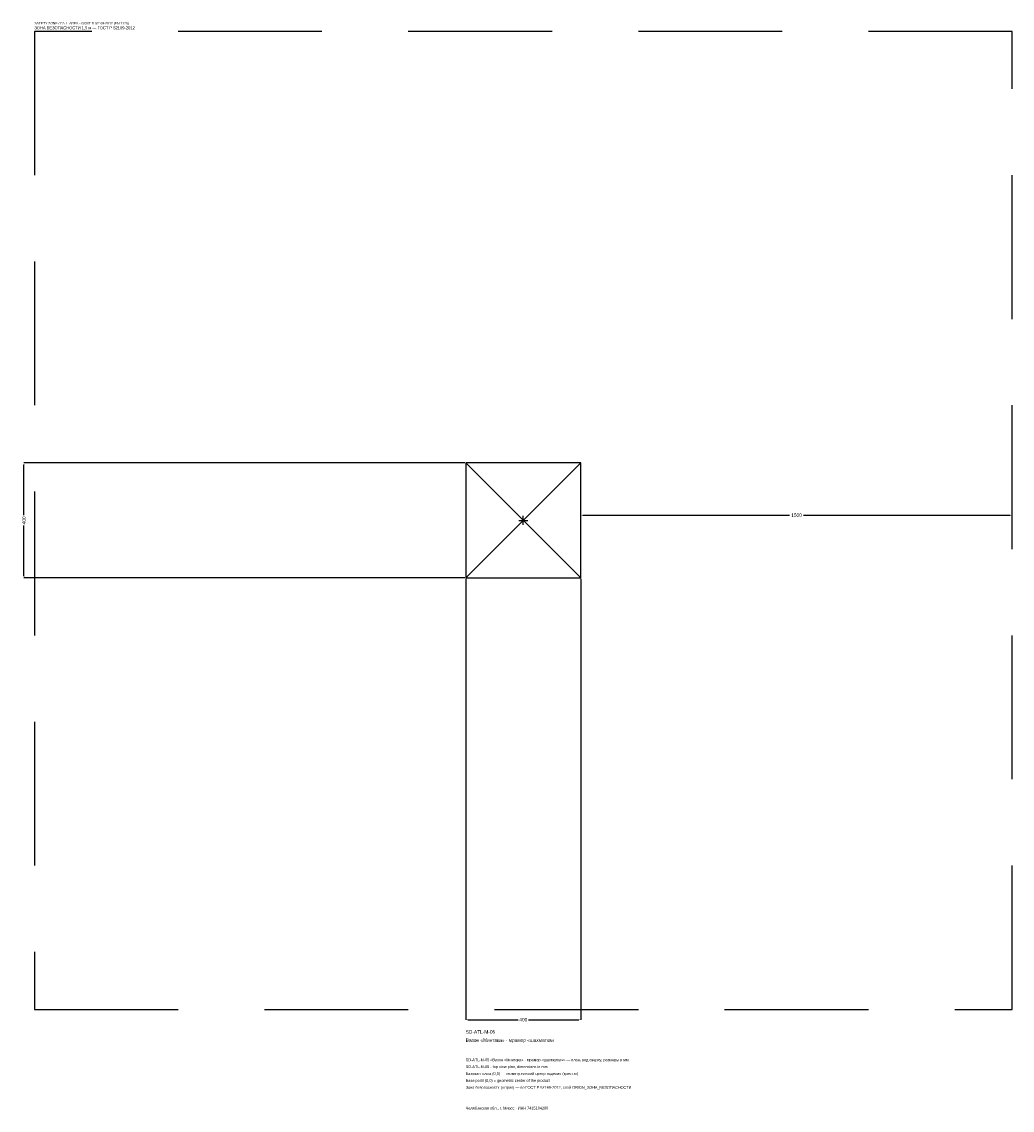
# Model space of a CAD drawing. Header units: metres. Extents: x -1744 to 1700, y -2050 to 1733.
import ezdxf

# ---------------------------------------------------------------- set-up
doc = ezdxf.new("R2010")
doc.units = ezdxf.units.M
doc.linetypes.add('DASHED', pattern=[800, 500, -300])
for name, color, linetype in [('ЗСК_ДАННЫЕ', 3, 'Continuous'), ('ЗСК_ЗОНА_БЕЗОПАСНОСТИ', 1, 'Continuous'), ('ЗСК_КОНТУР', 7, 'Continuous'), ('ЗСК_РАЗМЕРЫ', 8, 'Continuous')]:
    doc.layers.add(name, color=color, linetype=linetype)
doc.dimstyles.new('ORION', dxfattribs={"dimtxt": 12, "dimasz": 7.2, "dimexe": 1.25, "dimexo": 3.6, "dimtad": 1, "dimdec": 0, "dimcen": 2.5, "dimazin": 3, "dimtfac": 1, "dimtmove": 0, "dimatfit": 3})

# ---------------------------------------------------------------- blocks, each defined once
blk = doc.blocks.new('_CLOSEDFILLED')
at = {"color": 0, "linetype": 'BYBLOCK'}
blk.add_solid([(-1, 0.16), (0, 0), (-1, -0.16)], dxfattribs=at)
blk = doc.blocks.new('*D1')
for p, q in [((-200, -203.6), (-200, -1736)), ((200, -203.6), (200, -1736)), ((-192.8, -1736), (-18, -1736)), ((18, -1736), (192.8, -1736))]:
    blk.add_line(p, q)
at = {"layer": 'Defpoints'}
for p in [(-200, -200), (200, -200), (-200, -1736)]:
    blk.add_point(p, dxfattribs=at)
at = {"layer": 'ЗСК_РАЗМЕРЫ', "xscale": 7.199999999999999, "yscale": 7.199999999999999, "rotation": 180}
blk.add_blockref('_CLOSEDFILLED', (-200, -1736), dxfattribs=at)
at = {"layer": 'ЗСК_РАЗМЕРЫ', "xscale": 7.199999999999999, "yscale": 7.199999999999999}
blk.add_blockref('_CLOSEDFILLED', (200, -1736), dxfattribs=at)
at = {"layer": 'ЗСК_РАЗМЕРЫ', "insert": (0, -1736), "char_height": 12, "attachment_point": 5}
blk.add_mtext('400', dxfattribs=at)
blk = doc.blocks.new('*D2')
for p, q in [((-203.6, 200), (-1736, 200)), ((-1736, 18), (-1736, 192.8)), ((-1736, -192.8), (-1736, -18)), ((-203.6, -200), (-1736, -200))]:
    blk.add_line(p, q)
at = {"layer": 'Defpoints'}
for p in [(-200, 200), (-1736, -200), (-200, -200)]:
    blk.add_point(p, dxfattribs=at)
at = {"layer": 'ЗСК_РАЗМЕРЫ', "xscale": 7.199999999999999, "yscale": 7.199999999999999}
for p, rotation in [((-1736, 200), 90), ((-1736, -200), 270)]:
    blk.add_blockref('_CLOSEDFILLED', p, dxfattribs=dict(at, rotation=rotation))
at = {"layer": 'ЗСК_РАЗМЕРЫ', "insert": (-1736, 0), "char_height": 12, "attachment_point": 5, "rotation": 90}
blk.add_mtext('400', dxfattribs=at)
blk = doc.blocks.new('*D3')
for p, q in [((200, 3.6), (200, 18)), ((207.2, 18), (926, 18)), ((974, 18), (1692.8, 18)), ((1700, 3.6), (1700, 18))]:
    blk.add_line(p, q)
at = {"layer": 'Defpoints'}
for p in [(200, 18), (200, 0), (1700, 0)]:
    blk.add_point(p, dxfattribs=at)
at = {"layer": 'ЗСК_РАЗМЕРЫ', "xscale": 7.199999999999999, "yscale": 7.199999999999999, "rotation": 180}
blk.add_blockref('_CLOSEDFILLED', (200, 18), dxfattribs=at)
at = {"layer": 'ЗСК_РАЗМЕРЫ', "xscale": 7.199999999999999, "yscale": 7.199999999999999}
blk.add_blockref('_CLOSEDFILLED', (1700, 18), dxfattribs=at)
at = {"layer": 'ЗСК_РАЗМЕРЫ', "insert": (950, 18), "char_height": 12, "attachment_point": 5}
blk.add_mtext('1500', dxfattribs=at)
blk = doc.blocks.new('ОРИОН SD-ATL-M-05 Вазон Минтака · мрамор шахматка')
at = {"layer": 'ЗСК_ЗОНА_БЕЗОПАСНОСТИ', "linetype": 'DASHED'}
blk.add_lwpolyline([(-1700, -1700), (1700, -1700), (1700, 1700), (-1700, 1700)], close=True, dxfattribs=at)
at = {"layer": 'ЗСК_КОНТУР'}
for p, q in [((-200, -200), (200, 200)), ((-200, 200), (200, -200))]:
    blk.add_line(p, q, dxfattribs=at)
blk.add_lwpolyline([(-200, -200), (200, -200), (200, 200), (-200, 200)], close=True, dxfattribs=at)
at = {"layer": 'ЗСК_РАЗМЕРЫ'}
for p, q in [((-16, 0), (16, 0)), ((0, -16), (0, 16))]:
    blk.add_line(p, q, dxfattribs=at)
at = {"layer": 'ЗСК_ДАННЫЕ'}
for tag, p in [('АРТИКУЛ', (-200, -1784)), ('НАИМЕНОВАНИЕ', (-200, -1812.8))]:
    blk.add_attdef(tag, p, '', height=12, dxfattribs=at)
at = {"layer": 'ЗСК_ДАННЫЕ', "flags": 1}
for tag, p in [('ПРОИЗВОДИТЕЛЬ', (-200, -1841.6)), ('ТЕЛЕФОН', (-200, -1870.4)), ('САЙТ', (-200, -1928)), ('АДРЕС', (-200, -1956.8)), ('РЕКВИЗИТЫ', (-200, -1985.6)), ('ГАБАРИТЫ', (-200, -2014.4)), ('ЗОНА_БЕЗОПАСНОСТИ', (-200, -2043.2))]:
    blk.add_attdef(tag, p, '', height=12, dxfattribs=at)
at = {"layer": 'ЗСК_ЗОНА_БЕЗОПАСНОСТИ', "color": 1}
for s, height, p in [('SAFETY ZONE / FALL AREA - GOST R 52169-2012 (EN 1176)', 8.4, (-1700, 1724)), ('ЗОНА БЕЗОПАСНОСТИ 1,5 м — ГОСТ Р 52169-2012', 10.2, (-1700, 1707.2))]:
    blk.add_text(s, height=height, dxfattribs=at).set_placement(p)
at = {"layer": 'ЗСК_РАЗМЕРЫ'}
dim = blk.add_linear_dim(base=(-1736, -200), p1=(-200, -200), p2=(-200, 200), angle=90, dimstyle='ORION', dxfattribs=at)
dim.commit()
dim.dimension.update_dxf_attribs({"geometry": '*D2', "text_midpoint": (-1736, 0)})
for base, p1, p2, picture, middle in [((200, 18), (200, 0), (1700, 0), '*D3', (950, 18)), ((-200, -1736), (-200, -200), (200, -200), '*D1', (0, -1736))]:
    dim = blk.add_linear_dim(base=base, p1=p1, p2=p2, dimstyle='ORION', dxfattribs=at)
    dim.commit()
    dim.dimension.update_dxf_attribs({"geometry": picture, "text_midpoint": middle})

msp = doc.modelspace()

# ---------------------------------------------------------------- block references
msp.add_blockref('ОРИОН SD-ATL-M-05 Вазон Минтака · мрамор шахматка', (0, 0)).add_auto_attribs({'АРТИКУЛ': 'SD-ATL-M-05', 'НАИМЕНОВАНИЕ': 'Вазон «Минтака» · мрамор «шахматка»'})

# ---------------------------------------------------------------- texts
at = {"layer": 'ЗСК_ДАННЫЕ', "color": 3}
for s, p in [('SD-ATL-M-05 «Вазон «Минтака» · мрамор «шахматка»» — план, вид сверху, размеры в мм', (-200, -1880)), ('SD-ATL-M-05 - top view plan, dimensions in mm', (-200, -1904)), ('Челябинская обл., г. Миасс · ИНН 7415104200', (-200, -2048))]:
    msp.add_text(s, height=9.6, dxfattribs=at).set_placement(p)
at = {"layer": 'ЗСК_ДАННЫЕ', "color": 7}
for s, p in [('Базовая точка (0,0) — геометрический центр изделия (крестик)', (-200, -1928)), ('Base point (0,0) = geometric center of the product', (-200, -1952))]:
    msp.add_text(s, height=9.6, dxfattribs=at).set_placement(p)
at = {"layer": 'ЗСК_ДАННЫЕ', "color": 1}
msp.add_text('Зона безопасности (штрих) — по ГОСТ Р 52169-2012, слой ORION_ЗОНА_БЕЗОПАСНОСТИ', height=9.6, dxfattribs=at).set_placement((-200, -1976))

doc.saveas('drawing.dxf')
